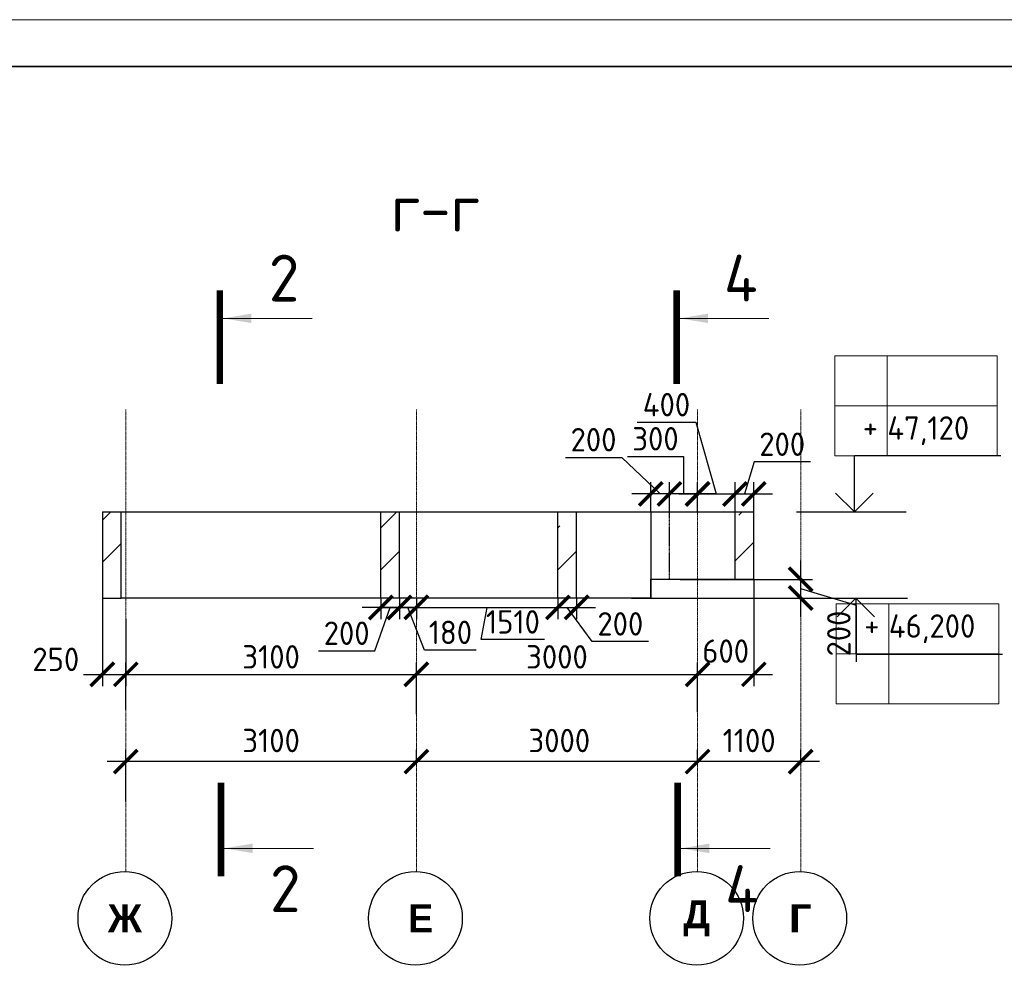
# Model space of a CAD drawing. Header units: millimetres. Extents: x 247266 to 730847, y -636031 to 10052.
# Tile 96 of 256: x 542944 to 553449, y -364041 to -353758. Entities that reach past the tile are written whole.
import ezdxf

# ---------------------------------------------------------------- set-up
doc = ezdxf.new("R2010")
doc.units = ezdxf.units.MM
for name, pattern in [('______5', [1100, 800, -100, 100, -100]), ('________', [0]), ('HIDDEN2', [4.7625, 3.175, -1.5875]), ('осевая', [50.8, 31.75, -6.35, 6.35, -6.35])]:
    doc.linetypes.add(name, pattern=pattern)
for name, color, linetype, lineweight in [('RAZMER', 7, 'Continuous', 15), ('Standard', 7, 'Continuous', 25), ('АС-Таблицы', 7, 'Continuous', 20), ('Оси', 7, '______5', 18), ('отметки', 7, 'Continuous', 18), ('ТОНКИЕ', 7, 'Continuous', 9), ('Узлы', 7, 'Continuous', 0)]:
    doc.layers.add(name, color=color, linetype=linetype, lineweight=lineweight)
doc.layers.add('РАЗМЕРЫ', color=7, linetype='Continuous')
doc.layers.add('ТОЛСТЫЕ_ОСНОВНЫЕ', color=7, linetype='Continuous')
doc.styles.add('Century Gothic', font='GOTHIC.TTF')
doc.styles.add('GOST-2.304_Type-B', font='GOST_Common.ttf')
doc.styles.add('ГОСТ', font='GOST_Common.ttf')
doc.dimstyles.new('СПДС', dxfattribs={"dimscale": 100, "dimtxt": 2.5, "dimasz": 2.5, "dimexe": 1.25, "dimexo": 0, "dimtad": 1, "dimdec": 0, "dimtxsty": 'GOST-2.304_Type-B', "dimblk": 'ARCHTICK', "dimcen": 2.5, "dimdle": 2, "dimadec": 0, "dimazin": 2, "dimtfac": 0.75, "dimtdec": 0, "dimtmove": 1, "dimatfit": 3, "dimfxl": 1, "dimtolj": 1, "dimarcsym": 1})

# ---------------------------------------------------------------- blocks, each defined once
blk = doc.blocks.new('*U3687')
at = {"layer": 'ТОЛСТЫЕ_ОСНОВНЫЕ', "lineweight": 35}
blk.add_lwpolyline([(20, 5), (589, 5), (589, 415), (20, 415)], close=True, dxfattribs=at)
at = {"layer": 'ТОНКИЕ'}
blk.add_lwpolyline([(0, 0), (594, 0), (594, 420), (0, 420)], close=True, dxfattribs=at)
blk = doc.blocks.new('NSY101')
at = {"color": 0, "linetype": 'ByBlock', "lineweight": -2}
blk.add_circle((0, 0), 50, dxfattribs=at)
blk = doc.blocks.new('_ArchTick')
at = {"color": 0, "linetype": 'ByBlock', "const_width": 0.15}
blk.add_lwpolyline([(-0.5, -0.5), (0.5, 0.5)], dxfattribs=at)
blk = doc.blocks.new('*D3489')
at = {"color": 0, "lineweight": -2}
for p, q in [((550176, -361675), (550176, -361550)), ((551276, -361675), (551276, -361550)), ((551476, -361675), (549976, -361675))]:
    blk.add_line(p, q, dxfattribs=at)
at = {"layer": 'DEFPOINTS', "color": 0, "ltscale": 100}
for p in [(550176, -361675), (550176, -361675), (551276, -361675)]:
    blk.add_point(p, dxfattribs=at)
at = {"color": 0, "lineweight": -2, "ltscale": 100, "xscale": 250, "yscale": 250, "zscale": 250, "rotation": 180}
blk.add_blockref('_ArchTick', (550176, -361675), dxfattribs=at)
at = {"color": 0, "lineweight": -2, "ltscale": 100, "xscale": 250, "yscale": 250, "zscale": 250}
blk.add_blockref('_ArchTick', (551276, -361675), dxfattribs=at)
at = {"color": 0, "lineweight": 0, "ltscale": 100, "insert": (550726, -361450), "char_height": 250, "width": 83333.33, "attachment_point": 5, "style": 'GOST-2.304_Type-B'}
blk.add_mtext('\\A1;1100', dxfattribs=at)
blk = doc.blocks.new('*D3490')
at = {"color": 0, "lineweight": -2}
for p, q in [((547176, -361675), (547176, -361550)), ((550176, -361675), (550176, -361550)), ((550376, -361675), (546976, -361675))]:
    blk.add_line(p, q, dxfattribs=at)
at = {"layer": 'DEFPOINTS', "color": 0, "ltscale": 100}
for p in [(547176, -361675), (547176, -361675), (550176, -361675)]:
    blk.add_point(p, dxfattribs=at)
at = {"color": 0, "lineweight": -2, "ltscale": 100, "xscale": 250, "yscale": 250, "zscale": 250, "rotation": 180}
blk.add_blockref('_ArchTick', (547176, -361675), dxfattribs=at)
at = {"color": 0, "lineweight": -2, "ltscale": 100, "xscale": 250, "yscale": 250, "zscale": 250}
blk.add_blockref('_ArchTick', (550176, -361675), dxfattribs=at)
at = {"color": 0, "lineweight": 0, "ltscale": 100, "insert": (548701, -361450), "char_height": 250, "width": 83333.33, "attachment_point": 5, "style": 'GOST-2.304_Type-B'}
blk.add_mtext('\\A1;3000', dxfattribs=at)
blk = doc.blocks.new('*D3491')
at = {"color": 0, "lineweight": -2}
for p, q in [((544076, -362099), (544076, -361550)), ((547176, -361675), (547176, -361550)), ((547376, -361675), (543876, -361675))]:
    blk.add_line(p, q, dxfattribs=at)
at = {"layer": 'DEFPOINTS', "color": 0, "ltscale": 100}
for p in [(544076, -361675), (547176, -361675), (544076, -362099)]:
    blk.add_point(p, dxfattribs=at)
at = {"color": 0, "lineweight": -2, "ltscale": 100, "xscale": 250, "yscale": 250, "zscale": 250, "rotation": 180}
blk.add_blockref('_ArchTick', (544076, -361675), dxfattribs=at)
at = {"color": 0, "lineweight": -2, "ltscale": 100, "xscale": 250, "yscale": 250, "zscale": 250}
blk.add_blockref('_ArchTick', (547176, -361675), dxfattribs=at)
at = {"color": 0, "lineweight": 0, "ltscale": 100, "insert": (545626, -361450), "char_height": 250, "width": 83333.33, "attachment_point": 5, "style": 'GOST-2.304_Type-B'}
blk.add_mtext('\\A1;3100', dxfattribs=at)
blk = doc.blocks.new('*D3590')
at = {"layer": 'DEFPOINTS', "color": 0, "ltscale": 100}
for p in [(543826, -359930), (544076, -360744), (544076, -361123)]:
    blk.add_point(p, dxfattribs=at)
at = {"layer": 'РАЗМЕРЫ', "color": 0, "lineweight": -2}
for p, q in [((543826, -359930), (543826, -360869)), ((544076, -361123), (544076, -360619)), ((543626, -360744), (544276, -360744))]:
    blk.add_line(p, q, dxfattribs=at)
at = {"layer": 'РАЗМЕРЫ', "color": 0, "lineweight": -2, "ltscale": 100, "xscale": 250, "yscale": 250, "zscale": 250, "rotation": 180}
blk.add_blockref('_ArchTick', (543826, -360744), dxfattribs=at)
at = {"layer": 'РАЗМЕРЫ', "color": 0, "lineweight": -2, "ltscale": 100, "xscale": 250, "yscale": 250, "zscale": 250}
blk.add_blockref('_ArchTick', (544076, -360744), dxfattribs=at)
at = {"layer": 'РАЗМЕРЫ', "color": 0, "lineweight": 0, "ltscale": 100, "insert": (543329, -360584), "char_height": 250, "attachment_point": 5, "style": 'GOST-2.304_Type-B'}
blk.add_mtext('\\A1;250', dxfattribs=at)
blk = doc.blocks.new('*D3591')
at = {"layer": 'DEFPOINTS', "color": 0, "ltscale": 100}
for p in [(544076, -360153), (547176, -360744), (547176, -361169)]:
    blk.add_point(p, dxfattribs=at)
at = {"layer": 'РАЗМЕРЫ', "color": 0, "lineweight": -2}
for p, q in [((544076, -360153), (544076, -360869)), ((547176, -361169), (547176, -360619)), ((543876, -360744), (547376, -360744))]:
    blk.add_line(p, q, dxfattribs=at)
at = {"layer": 'РАЗМЕРЫ', "color": 0, "lineweight": -2, "ltscale": 100, "xscale": 250, "yscale": 250, "zscale": 250, "rotation": 180}
blk.add_blockref('_ArchTick', (544076, -360744), dxfattribs=at)
at = {"layer": 'РАЗМЕРЫ', "color": 0, "lineweight": -2, "ltscale": 100, "xscale": 250, "yscale": 250, "zscale": 250}
blk.add_blockref('_ArchTick', (547176, -360744), dxfattribs=at)
at = {"layer": 'РАЗМЕРЫ', "color": 0, "lineweight": 0, "ltscale": 100, "insert": (545626, -360557), "char_height": 250, "attachment_point": 5, "style": 'GOST-2.304_Type-B'}
blk.add_mtext('\\A1;3100', dxfattribs=at)
blk = doc.blocks.new('*D3614')
at = {"layer": 'DEFPOINTS', "color": 0, "ltscale": 100}
for p in [(550176, -360744), (550176, -361148), (547176, -361169)]:
    blk.add_point(p, dxfattribs=at)
at = {"layer": 'РАЗМЕРЫ', "color": 0, "lineweight": -2}
for p, q in [((547176, -361169), (547176, -360619)), ((550176, -361148), (550176, -360619)), ((546976, -360744), (550376, -360744))]:
    blk.add_line(p, q, dxfattribs=at)
at = {"layer": 'РАЗМЕРЫ', "color": 0, "lineweight": -2, "ltscale": 100, "xscale": 250, "yscale": 250, "zscale": 250, "rotation": 180}
blk.add_blockref('_ArchTick', (547176, -360744), dxfattribs=at)
at = {"layer": 'РАЗМЕРЫ', "color": 0, "lineweight": -2, "ltscale": 100, "xscale": 250, "yscale": 250, "zscale": 250}
blk.add_blockref('_ArchTick', (550176, -360744), dxfattribs=at)
at = {"layer": 'РАЗМЕРЫ', "color": 0, "lineweight": 0, "ltscale": 100, "insert": (548676, -360557), "char_height": 250, "attachment_point": 5, "style": 'GOST-2.304_Type-B'}
blk.add_mtext('\\A1;3000', dxfattribs=at)
blk = doc.blocks.new('*D3615')
at = {"layer": 'DEFPOINTS', "color": 0, "ltscale": 100}
for p in [(550776, -359730), (550776, -360744), (550176, -361148)]:
    blk.add_point(p, dxfattribs=at)
at = {"layer": 'РАЗМЕРЫ', "color": 0, "lineweight": -2}
for p, q in [((550776, -359730), (550776, -360869)), ((550176, -361148), (550176, -360619)), ((549976, -360744), (550976, -360744))]:
    blk.add_line(p, q, dxfattribs=at)
at = {"layer": 'РАЗМЕРЫ', "color": 0, "lineweight": -2, "ltscale": 100, "xscale": 250, "yscale": 250, "zscale": 250, "rotation": 180}
blk.add_blockref('_ArchTick', (550176, -360744), dxfattribs=at)
at = {"layer": 'РАЗМЕРЫ', "color": 0, "lineweight": -2, "ltscale": 100, "xscale": 250, "yscale": 250, "zscale": 250}
blk.add_blockref('_ArchTick', (550776, -360744), dxfattribs=at)
at = {"layer": 'РАЗМЕРЫ', "color": 0, "lineweight": 0, "ltscale": 100, "insert": (550476, -360496), "char_height": 250, "attachment_point": 5, "style": 'GOST-2.304_Type-B'}
blk.add_mtext('\\A1;600', dxfattribs=at)
blk = doc.blocks.new('*D3523')
at = {"color": 0, "lineweight": -2}
for p, q in [((561768, -361888), (559818, -361888)), ((560018, -361888), (560018, -362013)), ((561568, -361888), (561568, -362013))]:
    blk.add_line(p, q, dxfattribs=at)
at = {"layer": 'DEFPOINTS', "color": 0, "ltscale": 100}
for p in [(560018, -361888), (560018, -361888), (561568, -361888)]:
    blk.add_point(p, dxfattribs=at)
at = {"color": 0, "lineweight": -2, "ltscale": 100, "xscale": 250, "yscale": 250, "zscale": 250, "rotation": 180}
blk.add_blockref('_ArchTick', (560018, -361888), dxfattribs=at)
at = {"color": 0, "lineweight": -2, "ltscale": 100, "xscale": 250, "yscale": 250, "zscale": 250}
blk.add_blockref('_ArchTick', (561568, -361888), dxfattribs=at)
at = {"color": 0, "lineweight": 0, "ltscale": 100, "insert": (560793, -361663), "char_height": 250, "width": 83333.33, "attachment_point": 5, "style": 'GOST-2.304_Type-B'}
blk.add_mtext('\\A1;1550', dxfattribs=at)
blk = doc.blocks.new('*D3524')
at = {"color": 0, "lineweight": -2}
for p, q in [((560218, -361888), (554118, -361888)), ((554318, -361888), (554318, -362013)), ((560018, -361888), (560018, -362013))]:
    blk.add_line(p, q, dxfattribs=at)
at = {"layer": 'DEFPOINTS', "color": 0, "ltscale": 100}
for p in [(554318, -361888), (554318, -361888), (560018, -361888)]:
    blk.add_point(p, dxfattribs=at)
at = {"color": 0, "lineweight": -2, "ltscale": 100, "xscale": 250, "yscale": 250, "zscale": 250, "rotation": 180}
blk.add_blockref('_ArchTick', (554318, -361888), dxfattribs=at)
at = {"color": 0, "lineweight": -2, "ltscale": 100, "xscale": 250, "yscale": 250, "zscale": 250}
blk.add_blockref('_ArchTick', (560018, -361888), dxfattribs=at)
at = {"color": 0, "lineweight": 0, "ltscale": 100, "insert": (557193, -361663), "char_height": 250, "width": 83333.33, "attachment_point": 5, "style": 'GOST-2.304_Type-B'}
blk.add_mtext('\\A1;5700', dxfattribs=at)
blk = doc.blocks.new('*T3507')
at = {"layer": 'DEFPOINTS', "color": 8, "linetype": 'ByBlock', "lineweight": 0}
for p, q in [((0, 1067), (1734, 1067)), ((0, 0), (0, 1067)), ((561, 0), (561, 1067)), ((1734, 0), (1734, 1067)), ((0, 533), (1734, 533)), ((0, 0), (1734, 0))]:
    blk.add_line(p, q, dxfattribs=at)
at = {"layer": 'АС-Таблицы', "color": 0, "char_height": 250, "style": 'ГОСТ'}
for s, insert, width, attachment_point in [('46,200', (561, 800), 1173.09, 4), ('+', (461, 967), 361.22, 3)]:
    blk.add_mtext(s, dxfattribs=dict(at, insert=insert, width=width, attachment_point=attachment_point))
blk = doc.blocks.new('*T3508')
at = {"layer": 'DEFPOINTS', "color": 8, "linetype": 'ByBlock', "lineweight": 0}
for p, q in [((0, 0), (1734, 0)), ((0, 0), (0, -1067)), ((561, 0), (561, -1067)), ((1734, 0), (1734, -1067)), ((0, -533), (1734, -533)), ((0, -1067), (1734, -1067))]:
    blk.add_line(p, q, dxfattribs=at)
at = {"layer": 'АС-Таблицы', "color": 0, "char_height": 250, "style": 'ГОСТ'}
for s, insert, width, attachment_point in [('+', (461, -633), 361.22, 3), ('47,120', (561, -800), 1173.09, 4)]:
    blk.add_mtext(s, dxfattribs=dict(at, insert=insert, width=width, attachment_point=attachment_point))
blk = doc.blocks.new('*D3570')
at = {"layer": 'DEFPOINTS', "color": 0, "ltscale": 100}
for p in [(549989, -359730), (551276, -359730), (549472, -359930)]:
    blk.add_point(p, dxfattribs=at)
at = {"layer": 'РАЗМЕРЫ', "color": 0, "lineweight": -2}
for p, q in [((551276, -360130), (551276, -359530)), ((549989, -359730), (551401, -359730)), ((551870, -360008), (551276, -359830)), ((549472, -359930), (551401, -359930)), ((551870, -360609), (551870, -360008))]:
    blk.add_line(p, q, dxfattribs=at)
at = {"layer": 'РАЗМЕРЫ', "color": 0, "lineweight": -2, "ltscale": 100, "xscale": 250, "yscale": 250, "zscale": 250}
for p, rotation in [((551276, -359730), 90), ((551276, -359930), 270)]:
    blk.add_blockref('_ArchTick', p, dxfattribs=dict(at, rotation=rotation))
at = {"layer": 'РАЗМЕРЫ', "color": 0, "ltscale": 100, "insert": (551683, -360308), "char_height": 250, "attachment_point": 5, "rotation": 90, "style": 'GOST-2.304_Type-B'}
blk.add_mtext('\\A1;200', dxfattribs=at)
blk = doc.blocks.new('*D3492')
at = {"color": 0, "lineweight": -2}
for p, q in [((537327, -361675), (537327, -361550)), ((538427, -361675), (538427, -361550)), ((538627, -361675), (537127, -361675))]:
    blk.add_line(p, q, dxfattribs=at)
at = {"layer": 'DEFPOINTS', "color": 0, "ltscale": 100}
for p in [(537327, -361675), (537327, -361675), (538427, -361675)]:
    blk.add_point(p, dxfattribs=at)
at = {"color": 0, "lineweight": -2, "ltscale": 100, "xscale": 250, "yscale": 250, "zscale": 250, "rotation": 180}
blk.add_blockref('_ArchTick', (537327, -361675), dxfattribs=at)
at = {"color": 0, "lineweight": -2, "ltscale": 100, "xscale": 250, "yscale": 250, "zscale": 250}
blk.add_blockref('_ArchTick', (538427, -361675), dxfattribs=at)
at = {"color": 0, "lineweight": 0, "ltscale": 100, "insert": (537877, -361450), "char_height": 250, "width": 83333.33, "attachment_point": 5, "style": 'GOST-2.304_Type-B'}
blk.add_mtext('\\A1;1100', dxfattribs=at)
blk = doc.blocks.new('*D3493')
at = {"color": 0, "lineweight": -2}
for p, q in [((534327, -361675), (534327, -361550)), ((537327, -361675), (537327, -361550)), ((537527, -361675), (534127, -361675))]:
    blk.add_line(p, q, dxfattribs=at)
at = {"layer": 'DEFPOINTS', "color": 0, "ltscale": 100}
for p in [(534327, -361675), (534327, -361675), (537327, -361675)]:
    blk.add_point(p, dxfattribs=at)
at = {"color": 0, "lineweight": -2, "ltscale": 100, "xscale": 250, "yscale": 250, "zscale": 250, "rotation": 180}
blk.add_blockref('_ArchTick', (534327, -361675), dxfattribs=at)
at = {"color": 0, "lineweight": -2, "ltscale": 100, "xscale": 250, "yscale": 250, "zscale": 250}
blk.add_blockref('_ArchTick', (537327, -361675), dxfattribs=at)
at = {"color": 0, "lineweight": 0, "ltscale": 100, "insert": (535852, -361450), "char_height": 250, "width": 83333.33, "attachment_point": 5, "style": 'GOST-2.304_Type-B'}
blk.add_mtext('\\A1;3000', dxfattribs=at)
blk = doc.blocks.new('*D3494')
at = {"color": 0, "lineweight": -2}
for p, q in [((531227, -362099), (531227, -361550)), ((534327, -361675), (534327, -361550)), ((534527, -361675), (531027, -361675))]:
    blk.add_line(p, q, dxfattribs=at)
at = {"layer": 'DEFPOINTS', "color": 0, "ltscale": 100}
for p in [(531227, -361675), (534327, -361675), (531227, -362099)]:
    blk.add_point(p, dxfattribs=at)
at = {"color": 0, "lineweight": -2, "ltscale": 100, "xscale": 250, "yscale": 250, "zscale": 250, "rotation": 180}
blk.add_blockref('_ArchTick', (531227, -361675), dxfattribs=at)
at = {"color": 0, "lineweight": -2, "ltscale": 100, "xscale": 250, "yscale": 250, "zscale": 250}
blk.add_blockref('_ArchTick', (534327, -361675), dxfattribs=at)
at = {"color": 0, "lineweight": 0, "ltscale": 100, "insert": (532777, -361450), "char_height": 250, "width": 83333.33, "attachment_point": 5, "style": 'GOST-2.304_Type-B'}
blk.add_mtext('\\A1;3100', dxfattribs=at)
blk = doc.blocks.new('*D3628')
at = {"layer": 'DEFPOINTS', "color": 0, "ltscale": 100}
for p in [(546996, -359930), (547176, -359930), (547176, -360030)]:
    blk.add_point(p, dxfattribs=at)
at = {"layer": 'РАЗМЕРЫ', "color": 0, "lineweight": -2}
for p, q in [((546996, -359930), (546996, -360155)), ((547176, -359930), (547176, -360155)), ((546796, -360030), (547376, -360030)), ((547264, -360484), (547086, -360030)), ((547815, -360484), (547264, -360484))]:
    blk.add_line(p, q, dxfattribs=at)
at = {"layer": 'РАЗМЕРЫ', "color": 0, "lineweight": -2, "ltscale": 100, "xscale": 250, "yscale": 250, "zscale": 250, "rotation": 180}
blk.add_blockref('_ArchTick', (546996, -360030), dxfattribs=at)
at = {"layer": 'РАЗМЕРЫ', "color": 0, "lineweight": -2, "ltscale": 100, "xscale": 250, "yscale": 250, "zscale": 250}
blk.add_blockref('_ArchTick', (547176, -360030), dxfattribs=at)
at = {"layer": 'РАЗМЕРЫ', "color": 0, "ltscale": 100, "insert": (547539, -360296), "char_height": 250, "attachment_point": 5, "style": 'GOST-2.304_Type-B'}
blk.add_mtext('\\A1;180', dxfattribs=at)
blk = doc.blocks.new('*D3629')
at = {"layer": 'DEFPOINTS', "color": 0, "ltscale": 100}
for p in [(546796, -359930), (546996, -359930), (546796, -360030)]:
    blk.add_point(p, dxfattribs=at)
at = {"layer": 'РАЗМЕРЫ', "color": 0, "lineweight": -2}
for p, q in [((546796, -359930), (546796, -360155)), ((546996, -359930), (546996, -360155)), ((547196, -360030), (546596, -360030)), ((546733, -360493), (546896, -360030)), ((546132, -360493), (546733, -360493))]:
    blk.add_line(p, q, dxfattribs=at)
at = {"layer": 'РАЗМЕРЫ', "color": 0, "lineweight": -2, "ltscale": 100, "xscale": 250, "yscale": 250, "zscale": 250, "rotation": 180}
blk.add_blockref('_ArchTick', (546796, -360030), dxfattribs=at)
at = {"layer": 'РАЗМЕРЫ', "color": 0, "lineweight": -2, "ltscale": 100, "xscale": 250, "yscale": 250, "zscale": 250}
blk.add_blockref('_ArchTick', (546996, -360030), dxfattribs=at)
at = {"layer": 'РАЗМЕРЫ', "color": 0, "ltscale": 100, "insert": (546432, -360305), "char_height": 250, "attachment_point": 5, "style": 'GOST-2.304_Type-B'}
blk.add_mtext('\\A1;200', dxfattribs=at)
blk = doc.blocks.new('*D3630')
at = {"layer": 'DEFPOINTS', "color": 0, "ltscale": 100}
for p in [(547176, -359930), (548686, -359930), (548686, -360029)]:
    blk.add_point(p, dxfattribs=at)
at = {"layer": 'РАЗМЕРЫ', "color": 0, "lineweight": -2}
for p, q in [((547176, -359930), (547176, -360154)), ((548686, -359930), (548686, -360154)), ((546976, -360029), (548886, -360029)), ((547869, -360371), (547931, -360029)), ((548544, -360371), (547869, -360371))]:
    blk.add_line(p, q, dxfattribs=at)
at = {"layer": 'РАЗМЕРЫ', "color": 0, "lineweight": -2, "ltscale": 100, "xscale": 250, "yscale": 250, "zscale": 250, "rotation": 180}
blk.add_blockref('_ArchTick', (547176, -360029), dxfattribs=at)
at = {"layer": 'РАЗМЕРЫ', "color": 0, "lineweight": -2, "ltscale": 100, "xscale": 250, "yscale": 250, "zscale": 250}
blk.add_blockref('_ArchTick', (548686, -360029), dxfattribs=at)
at = {"layer": 'РАЗМЕРЫ', "color": 0, "ltscale": 100, "insert": (548206, -360184), "char_height": 250, "attachment_point": 5, "style": 'GOST-2.304_Type-B'}
blk.add_mtext('\\A1;1510', dxfattribs=at)
blk = doc.blocks.new('*D3631')
at = {"layer": 'DEFPOINTS', "color": 0, "ltscale": 100}
for p in [(548686, -359930), (548886, -359930), (548886, -360029)]:
    blk.add_point(p, dxfattribs=at)
at = {"layer": 'РАЗМЕРЫ', "color": 0, "lineweight": -2}
for p, q in [((548686, -359930), (548686, -360154)), ((548886, -359930), (548886, -360154)), ((548486, -360029), (549086, -360029)), ((549051, -360392), (548786, -360029)), ((549652, -360392), (549051, -360392))]:
    blk.add_line(p, q, dxfattribs=at)
at = {"layer": 'РАЗМЕРЫ', "color": 0, "lineweight": -2, "ltscale": 100, "xscale": 250, "yscale": 250, "zscale": 250, "rotation": 180}
blk.add_blockref('_ArchTick', (548686, -360029), dxfattribs=at)
at = {"layer": 'РАЗМЕРЫ', "color": 0, "lineweight": -2, "ltscale": 100, "xscale": 250, "yscale": 250, "zscale": 250}
blk.add_blockref('_ArchTick', (548886, -360029), dxfattribs=at)
at = {"layer": 'РАЗМЕРЫ', "color": 0, "ltscale": 100, "insert": (549352, -360205), "char_height": 250, "attachment_point": 5, "style": 'GOST-2.304_Type-B'}
blk.add_mtext('\\A1;200', dxfattribs=at)
blk = doc.blocks.new('*D3632')
at = {"layer": 'DEFPOINTS', "color": 0, "ltscale": 100}
for p in [(550576, -358819), (550176, -359010), (550576, -359010)]:
    blk.add_point(p, dxfattribs=at)
at = {"layer": 'РАЗМЕРЫ', "color": 0, "lineweight": -2}
for p, q in [((549532, -358053), (550157, -358053)), ((550157, -358053), (550376, -358819)), ((550176, -359010), (550176, -358694)), ((550576, -359010), (550576, -358694)), ((549976, -358819), (550776, -358819))]:
    blk.add_line(p, q, dxfattribs=at)
at = {"layer": 'РАЗМЕРЫ', "color": 0, "lineweight": -2, "ltscale": 100, "xscale": 250, "yscale": 250, "zscale": 250, "rotation": 180}
blk.add_blockref('_ArchTick', (550176, -358819), dxfattribs=at)
at = {"layer": 'РАЗМЕРЫ', "color": 0, "lineweight": -2, "ltscale": 100, "xscale": 250, "yscale": 250, "zscale": 250}
blk.add_blockref('_ArchTick', (550576, -358819), dxfattribs=at)
at = {"layer": 'РАЗМЕРЫ', "color": 0, "ltscale": 100, "insert": (549844, -357866), "char_height": 250, "attachment_point": 5, "style": 'GOST-2.304_Type-B'}
blk.add_mtext('\\A1;400', dxfattribs=at)
blk = doc.blocks.new('*D3544')
at = {"layer": 'DEFPOINTS', "color": 0, "ltscale": 100}
for p in [(550776, -358819), (550576, -359010), (550776, -359010)]:
    blk.add_point(p, dxfattribs=at)
at = {"layer": 'РАЗМЕРЫ', "color": 0, "lineweight": -2}
for p, q in [((550779, -358475), (550676, -358819)), ((551380, -358475), (550779, -358475)), ((550576, -359010), (550576, -358694)), ((550776, -359010), (550776, -358694)), ((550376, -358819), (550976, -358819))]:
    blk.add_line(p, q, dxfattribs=at)
at = {"layer": 'РАЗМЕРЫ', "color": 0, "lineweight": -2, "ltscale": 100, "xscale": 250, "yscale": 250, "zscale": 250, "rotation": 180}
blk.add_blockref('_ArchTick', (550576, -358819), dxfattribs=at)
at = {"layer": 'РАЗМЕРЫ', "color": 0, "lineweight": -2, "ltscale": 100, "xscale": 250, "yscale": 250, "zscale": 250}
blk.add_blockref('_ArchTick', (550776, -358819), dxfattribs=at)
at = {"layer": 'РАЗМЕРЫ', "color": 0, "ltscale": 100, "insert": (551079, -358288), "char_height": 250, "attachment_point": 5, "style": 'GOST-2.304_Type-B'}
blk.add_mtext('\\A1;200', dxfattribs=at)
blk = doc.blocks.new('*D3635')
at = {"layer": 'DEFPOINTS', "color": 0, "ltscale": 100}
for p in [(549876, -358818), (549876, -359010), (550176, -359010)]:
    blk.add_point(p, dxfattribs=at)
at = {"layer": 'РАЗМЕРЫ', "color": 0, "lineweight": -2}
for p, q in [((549427, -358418), (550027, -358418)), ((550027, -358418), (550026, -358818)), ((549876, -359010), (549876, -358693)), ((550176, -359010), (550176, -358693)), ((550376, -358818), (549676, -358818))]:
    blk.add_line(p, q, dxfattribs=at)
at = {"layer": 'РАЗМЕРЫ', "color": 0, "lineweight": -2, "ltscale": 100, "xscale": 250, "yscale": 250, "zscale": 250, "rotation": 180}
blk.add_blockref('_ArchTick', (549876, -358818), dxfattribs=at)
at = {"layer": 'РАЗМЕРЫ', "color": 0, "lineweight": -2, "ltscale": 100, "xscale": 250, "yscale": 250, "zscale": 250}
blk.add_blockref('_ArchTick', (550176, -358818), dxfattribs=at)
at = {"layer": 'РАЗМЕРЫ', "color": 0, "ltscale": 100, "insert": (549727, -358230), "char_height": 250, "attachment_point": 5, "style": 'GOST-2.304_Type-B'}
blk.add_mtext('\\A1;300', dxfattribs=at)
blk = doc.blocks.new('*D3636')
at = {"layer": 'DEFPOINTS', "color": 0, "ltscale": 100}
for p in [(549676, -358818), (549676, -359010), (549876, -359010)]:
    blk.add_point(p, dxfattribs=at)
at = {"layer": 'РАЗМЕРЫ', "color": 0, "lineweight": -2}
for p, q in [((548766, -358428), (549367, -358428)), ((549367, -358428), (549776, -358818)), ((549676, -359010), (549676, -358693)), ((549876, -359010), (549876, -358693)), ((550076, -358818), (549476, -358818))]:
    blk.add_line(p, q, dxfattribs=at)
at = {"layer": 'РАЗМЕРЫ', "color": 0, "lineweight": -2, "ltscale": 100, "xscale": 250, "yscale": 250, "zscale": 250, "rotation": 180}
blk.add_blockref('_ArchTick', (549676, -358818), dxfattribs=at)
at = {"layer": 'РАЗМЕРЫ', "color": 0, "lineweight": -2, "ltscale": 100, "xscale": 250, "yscale": 250, "zscale": 250}
blk.add_blockref('_ArchTick', (549876, -358818), dxfattribs=at)
at = {"layer": 'РАЗМЕРЫ', "color": 0, "ltscale": 100, "insert": (549066, -358240), "char_height": 250, "attachment_point": 5, "style": 'GOST-2.304_Type-B'}
blk.add_mtext('\\A1;200', dxfattribs=at)

msp = doc.modelspace()

# ---------------------------------------------------------------- hatches: boundary and pattern name
at = {"layer": 'РАЗМЕРЫ', "transparency": 33554648}
h = msp.add_hatch(dxfattribs=at)
h.set_pattern_fill('ANSI35', color=256, scale=100)
h.set_pattern_definition([(45, (1135.2, -172.6), (-449.0128, 449.0128), []), (45, (1584.2, -172.6), (-449.0128, 449.0128), [793.75, -158.75, 0, -158.75])])
h.paths.add_polyline_path([(544026.06, -359009.81), (543826.06, -359009.81), (543826.06, -359729.81), (544026.06, -359729.81)])
h.paths.add_polyline_path([(548886.06, -359009.81), (548686.06, -359009.81), (548686.06, -359729.81), (548886.06, -359729.81)])
h.paths.add_polyline_path([(550776.06, -359009.81), (550576.06, -359009.81), (550576.06, -359729.81), (550776.06, -359729.81)])
h = msp.add_hatch(dxfattribs=at)
h.set_pattern_fill('ANSI35', color=256, scale=100)
h.set_pattern_definition([(45, (1135.2, -199442.47), (-449.0128, 449.0128), []), (45, (1584.2, -199442.47), (-449.0128, 449.0128), [793.75, -158.75, 0, -158.75])])
h.paths.add_polyline_path([(546996.06, -359009.81), (546796.06, -359009.81), (546796.06, -359729.81), (546876.06, -359729.81), (546996.06, -359729.81)])

# ---------------------------------------------------------------- linework, layer by layer
at = {"transparency": 33554687}
for p, q in [((544026.06, -359929.81, 3100), (544026.06, -359009.81, 3100)), ((546796.06, -359929.81, 3100), (546796.06, -359009.81, 3100)), ((546996.06, -359929.81, 3100), (546996.06, -359009.81, 3100)), ((548686.06, -359929.81, 3100), (548686.06, -359009.81, 3100)), ((548886.06, -359929.81, 3100), (548886.06, -359009.81, 3100)), ((550576.06, -359729.81, 3100), (550576.06, -359009.81, 3100))]:
    msp.add_line(p, q, dxfattribs=at)
at = {"linetype": 'HIDDEN2', "transparency": 33554687}
msp.add_line((549876.06, -359729.81, 3100), (549876.06, -359009.81, 3100), dxfattribs=at)
msp.add_line((549876.06, -359729.81, 3100), (549876.06, -359009.81, 3100), dxfattribs=at)
at = {"elevation": 3100}
for points in [[(551233.06, -359009.81), (552067.63, -359009.81)], [(551567.03, -359009.81), (552401.6, -359009.81)], [(550592.16, -359929.81), (552415.83, -359929.81)]]:
    msp.add_lwpolyline(points, dxfattribs=at)
at = {"layer": 'RAZMER', "ltscale": 100}
for p, q in [((551850.49, -358408.04, 3100), (553412.99, -358408.04, 3100)), ((551850.49, -358410.69, 3100), (553412.99, -358410.69, 3100)), ((551850.49, -358410.69, 3100), (553412.99, -358410.69, 3100)), ((551866.52, -360528.94, 3100), (553429.02, -360528.94, 3100)), ((551866.52, -360528.94, 3100), (553429.02, -360528.94, 3100)), ((551866.52, -360531.58, 3100), (553429.02, -360531.58, 3100))]:
    msp.add_line(p, q, dxfattribs=at)
at = {"layer": 'Standard', "linetype": '________', "lineweight": 25, "transparency": 33554687}
msp.add_line((543826.06, -359009.81, 3100), (544026.06, -359009.81, 3100), dxfattribs=at)
at = {"layer": 'Standard', "linetype": '________', "lineweight": 30, "transparency": 33554687}
for p, q in [((543826.06, -359009.81, 3100), (548125.89, -359009.81, 3100)), ((543826.06, -359009.81, 3100), (543826.06, -359929.81, 3100)), ((548125.89, -359009.81, 3100), (550776.06, -359009.81, 3100)), ((549676.06, -359009.81, 3100), (549676.06, -359929.81, 3100)), ((550776.06, -359729.81, 3100), (550776.06, -359009.81, 3100)), ((549676.06, -359929.81, 3100), (549676.06, -359729.81, 3100)), ((549676.06, -359729.81, 3100), (550776.06, -359729.81, 3100)), ((543826.06, -359929.81, 3100), (544026.06, -359929.81, 3100)), ((546876.06, -359929.81, 3100), (544026.06, -359929.81, 3100)), ((549676.06, -359929.81, 3100), (546876.06, -359929.81, 3100))]:
    msp.add_line(p, q, dxfattribs=at)
at = {"layer": 'Оси', "linetype": 'осевая', "lineweight": 0, "ltscale": 0.3, "transparency": 33554687}
for p, q in [((544076.06, -362843.83, 3100), (544076.06, -357917.56, 3100)), ((547176.06, -362843.83, 3100), (547176.06, -357917.56, 3100)), ((550176.06, -362843.83, 3100), (550176.06, -357917.56, 3100)), ((551276.06, -362843.83, 3100), (551276.06, -357917.56, 3100))]:
    msp.add_line(p, q, dxfattribs=at)
at = {"layer": 'отметки', "linetype": 'Continuous', "lineweight": 25, "ltscale": 100}
for p, q in [((551848.96, -359009.81, 3100), (551848.96, -358409.81, 3100)), ((551865, -359929.81, 3100), (551865, -360529.81, 3100))]:
    msp.add_line(p, q, dxfattribs=at)
at = {"layer": 'отметки', "linetype": 'Continuous', "lineweight": 25, "ltscale": 100, "elevation": 3100}
for points in [[(551648.96, -358809.81), (551848.96, -359009.81), (552048.96, -358809.81)], [(551665, -360129.81), (551865, -359929.81), (552065, -360129.81)]]:
    msp.add_lwpolyline(points, dxfattribs=at)
at = {"layer": 'Узлы', "linetype": 'Continuous', "lineweight": 0}
for p, q in [((545114.61, -356945.02, 3500), (546064.61, -356945.02, 3500)), ((549986.79, -356945.02, 3500), (550936.79, -356945.02, 3500)), ((545127.34, -362600.72, 3300), (546077.34, -362600.72, 3300)), ((549999.53, -362600.72, 3300), (550949.53, -362600.72, 3300))]:
    msp.add_line(p, q, dxfattribs=at)
at = {"layer": 'Узлы', "linetype": 'Continuous', "lineweight": 0, "const_width": 70}
for points, elevation in [([(545079.61, -356645.02), (545079.61, -357645.02)], 3500), ([(549951.79, -356645.02), (549951.79, -357645.02)], 3500), ([(545092.34, -362900.72), (545092.34, -361900.72)], 3300), ([(549964.53, -362900.72), (549964.53, -361900.72)], 3300)]:
    msp.add_lwpolyline(points, dxfattribs=dict(at, elevation=elevation))
at = {"layer": 'Узлы', "linetype": 'Continuous', "lineweight": 0}
for points in [[(545114.61, -356945.02, 3500), (545415.06, -356995.29, 3500), (545415.06, -356894.74, 3500)], [(549986.79, -356945.02, 3500), (550287.24, -356995.29, 3500), (550287.24, -356894.74, 3500)], [(545127.34, -362600.72, 3300), (545427.79, -362651, 3300), (545427.79, -362550.44, 3300)], [(549999.53, -362600.72, 3300), (550299.98, -362651, 3300), (550299.98, -362550.44, 3300)]]:
    msp.add_solid(points, dxfattribs=at)

# ---------------------------------------------------------------- block references
at = {"xscale": 100, "yscale": 100, "zscale": 100}
msp.add_blockref('*U3687', (525254.49, -395757.64, 3100), dxfattribs=at)
for name, p in [('*T3508', (551639.54, -357344.02, 3100)), ('*T3507', (551655.58, -361057.31, 3100))]:
    msp.add_blockref(name, p)
at = {"layer": 'Оси', "linetype": 'Continuous', "lineweight": 25, "transparency": 33554687, "xscale": 9.999999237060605, "yscale": 9.999999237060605, "zscale": 9.999999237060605, "rotation": 90.00000000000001}
for p in [(544065.96, -363347.44, 3100), (547165.96, -363347.44, 3100), (550165.96, -363347.44, 3100), (551265.96, -363347.44, 3100)]:
    msp.add_blockref('NSY101', p, dxfattribs=at)

# ---------------------------------------------------------------- texts
at = {"layer": 'Оси', "linetype": 'Continuous', "lineweight": 25, "transparency": 33554687, "char_height": 300, "attachment_point": 5, "style": 'Century Gothic'}
for s, insert, width in [('\\A1;{\\fCentury Gothic|i0|b1;\\H300.000000;\\W1.000000;\\C16;Ж}\\P', (544065.96, -363347.44, 3100), 540), ('\\A1;{\\fCentury Gothic|i0|b1;\\H300.000000;\\W1.000000;\\C16; Е}\\P', (547165.96, -363347.44, 3100), 480), ('\\A1;{\\fCentury Gothic|i0|b1;\\H300.000000;\\W1.000000;\\C16;Д}\\P', (550165.96, -363347.44, 3100), 470), ('\\A1;{\\fCentury Gothic|i0|b1;\\H300.000000;\\W1.000000;\\C16;Г}\\P', (551265.96, -363347.44, 3100), 345), ('\\A1;{\\fCentury Gothic|i0|b1;\\H300.000000;\\W1.000000;\\C16;Г}\\P', (551276.06, -363347.44, 3100), 345)]:
    msp.add_mtext(s, dxfattribs=dict(at, insert=insert, width=width))
at = {"layer": 'РАЗМЕРЫ', "insert": (547378.96, -355768.16, 3100), "char_height": 500, "attachment_point": 5, "style": 'GOST-2.304_Type-B'}
msp.add_mtext_dynamic_manual_height_columns('г-г', width=3941.2128, gutter_width=625, heights=[0], dxfattribs=at)
at = {"layer": 'Узлы', "linetype": 'Continuous', "lineweight": 0, "char_height": 500, "attachment_point": 5, "style": 'GOST-2.304_Type-B'}
for s, insert in [('2', (545764.61, -356515.02, 3500)), ('4', (550636.79, -356515.02, 3500)), ('2', (545777.34, -363030.72, 3300)), ('4', (550649.53, -363030.72, 3300))]:
    msp.add_mtext_dynamic_manual_height_columns(s, width=723.8798, gutter_width=25, heights=[0], dxfattribs=dict(at, insert=insert))

# ---------------------------------------------------------------- dimensions: what is measured, and where the dimension line sits
at = {"lineweight": 0}
for base, p1, p2, picture, middle in [((531226.69, -361675.02, 3100), (534326.69, -361675.02, 3100), (531226.69, -362098.55, 3100), '*D3494', (532776.69, -361675.02, 3100)), ((534326.69, -361675.02, 3100), (537326.69, -361675.02, 3100), (534326.69, -361675.02, 3100), '*D3493', (535851.85, -361675.02, 3100)), ((537326.69, -361675.02, 3100), (538426.69, -361675.02, 3100), (537326.69, -361675.02, 3100), '*D3492', (537876.69, -361675.02, 3100)), ((544076.06, -361675.02, 3100), (547176.06, -361675.02, 3100), (544076.06, -362098.55, 3100), '*D3491', (545626.06, -361675.02, 3100)), ((547176.06, -361675.02, 3100), (550176.06, -361675.02, 3100), (547176.06, -361675.02, 3100), '*D3490', (548701.21, -361675.02, 3100)), ((550176.06, -361675.02, 3100), (551276.06, -361675.02, 3100), (550176.06, -361675.02, 3100), '*D3489', (550726.06, -361675.02, 3100)), ((554317.87, -361888.23, 3100), (560017.87, -361888.23, 3100), (554317.87, -361888.23, 3100), '*D3524', (557193.03, -361888.23, 3100)), ((560017.87, -361888.23, 3100), (561567.87, -361888.23, 3100), (560017.87, -361888.23, 3100), '*D3523', (560792.87, -361888.23, 3100))]:
    dim = msp.add_linear_dim(base=base, p1=p1, p2=p2, angle=180, dimstyle='СПДС', override={"dimgap": 1}, dxfattribs=at)
    dim.commit()
    dim.dimension.update_dxf_attribs({"geometry": picture, "text_midpoint": middle, "dimtype": 160})
at = {"layer": 'РАЗМЕРЫ'}
for base, p1, p2, picture, middle in [((550576.06, -358819.25, 3100), (550176.06, -359009.81, 3100), (550576.06, -359009.81, 3100), '*D3632', (550094.66, -358053.18, 3100)), ((549676.06, -358817.87, 3100), (549876.06, -359009.81, 3100), (549676.06, -359009.81, 3100), '*D3636', (549304.06, -358427.68, 3100)), ((549876.06, -358817.87, 3100), (550176.06, -359009.81, 3100), (549876.06, -359009.81, 3100), '*D3635', (549964.62, -358417.86, 3100)), ((546796.06, -360030.26, 3100), (546996.06, -359929.81, 3100), (546796.06, -359929.81, 3100), '*D3629', (546670.14, -360492.95, 3100)), ((547176.06, -360030.26, 3100), (546996.06, -359929.81, 3100), (547176.06, -359929.81, 3100), '*D3628', (547326.69, -360484.05, 3100)), ((548686.06, -360029.33, 3100), (547176.06, -359929.81, 3100), (548686.06, -359929.81, 3100), '*D3630', (547931.06, -360371.34, 3100)), ((548886.06, -360029.33, 3100), (548686.06, -359929.81, 3100), (548886.06, -359929.81, 3100), '*D3631', (549113.76, -360392.29, 3100))]:
    dim = msp.add_linear_dim(base=base, p1=p1, p2=p2, dimstyle='СПДС', dxfattribs=at)
    dim.commit()
    dim.dimension.update_dxf_attribs({"geometry": picture, "text_midpoint": middle, "dimtype": 160})
dim = msp.add_linear_dim(base=(550776.06, -358819.25, 3100), p1=(550576.06, -359009.81, 3100), p2=(550776.06, -359009.81, 3100), dimstyle='СПДС', dxfattribs=at)
dim.commit()
dim.dimension.update_dxf_attribs({"geometry": '*D3544', "text_midpoint": (550841.72, -358287.75, 3100)})
dim = msp.add_linear_dim(base=(551276.06, -359729.81, 3100), p1=(549471.61, -359929.81, 3100), p2=(549988.72, -359729.81, 3100), angle=90, dimstyle='СПДС', dxfattribs=at)
dim.commit()
dim.dimension.update_dxf_attribs({"geometry": '*D3570', "text_midpoint": (551682.56, -360070.55, 3100)})
at = {"layer": 'РАЗМЕРЫ', "lineweight": 0}
for base, p1, p2, picture, middle in [((550776.06, -360744.18, 3100), (550176.06, -361147.87, 3100), (550776.06, -359729.81, 3100), '*D3615', (550475.86, -360683.54, 3100)), ((544076.06, -360744.18, 3100), (543826.06, -359929.81, 3100), (544076.06, -361122.7, 3100), '*D3590', (543329.04, -360771.87, 3100))]:
    dim = msp.add_linear_dim(base=base, p1=p1, p2=p2, dimstyle='СПДС', dxfattribs=at)
    dim.commit()
    dim.dimension.update_dxf_attribs({"geometry": picture, "text_midpoint": middle, "dimtype": 160})
for base, p1, p2, picture, middle in [((547176.06, -360744.18, 3100), (544076.06, -360152.56, 3100), (547176.06, -361169.3, 3100), '*D3591', (545626.06, -360556.55, 3100)), ((550176.06, -360744.18, 3100), (547176.06, -361169.3, 3100), (550176.06, -361147.87, 3100), '*D3614', (548676.06, -360556.55, 3100))]:
    dim = msp.add_linear_dim(base=base, p1=p1, p2=p2, dimstyle='СПДС', dxfattribs=at)
    dim.commit()
    dim.dimension.update_dxf_attribs({"geometry": picture, "text_midpoint": middle})

doc.saveas('drawing.dxf')
